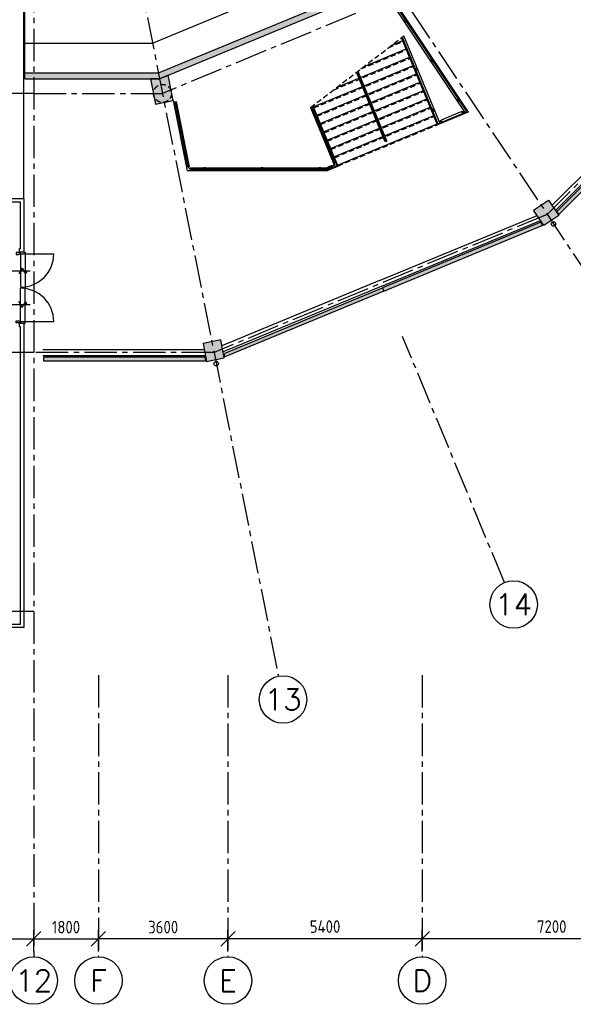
# Model space of a CAD drawing. Extents: x 2980 to 201049, y 2980 to 157420.
# Tile 67 of 78: x 156911 to 172300, y 2980 to 30350. Entities that reach past the tile are written whole.
import ezdxf
from ezdxf.enums import TextEntityAlignment as Align

# ---------------------------------------------------------------- set-up
doc = ezdxf.new("R2010")
doc.units = 0
doc.header["$LTSCALE"] = 1200
doc.header["$PDMODE"] = 1
doc.header["$PDSIZE"] = 200
doc.linetypes.add('CENTER2', pattern=[1.125, 0.75, -0.125, 0.125, -0.125])
doc.linetypes.add('HIDDEN2', pattern=[0.1875, 0.125, -0.0625])
doc.layers.get('0').update_dxf_attribs({"linetype": 'CONTINUOUS'})
doc.layers.get('DEFPOINTS').update_dxf_attribs({"linetype": 'CONTINUOUS'})
doc.layers.add('CIVIEL', color=8, linetype='CONTINUOUS')
doc.layers.add('STRAMIENLIJNEN', color=9, linetype='CENTER2')
doc.styles.add('5MM', font='romans', dxfattribs={"height": 1000})
doc.styles.add('ISO200', font='archs.shx')
doc.dimstyles.new('DIM_200', dxfattribs={"dimscale": 200, "dimtxt": 1.75, "dimasz": 2, "dimexe": 1.25, "dimexo": 0.75, "dimgap": 0.75, "dimtad": 1, "dimdec": 4, "dimrnd": 0.1, "dimtxsty": 'ISO200', "dimblk1": 'OBLIQUE', "dimblk2": 'OBLIQUE', "dimsah": 1, "dimcen": 1, "dimclrd": 256, "dimclre": 256, "dimclrt": 256, "dimazin": 3, "dimtfac": 0.057143, "dimtdec": 4, "dimtmove": 0, "dimatfit": 3, "dimtolj": 1})

# ---------------------------------------------------------------- blocks, each defined once
blk = doc.blocks.new('_OBLIQUE')
at = {"color": 0, "linetype": 'BYBLOCK'}
blk.add_line((-0.5, -0.5), (0.5, 0.5), dxfattribs=at)
blk = doc.blocks.new('*D23')
at = {"linetype": 'BYBLOCK'}
for p, q in [((146500, 4450), (146500, 5050)), ((157300, 4450), (157300, 5050)), ((146500, 4800), (157300, 4800))]:
    blk.add_line(p, q, dxfattribs=at)
at = {"layer": 'DEFPOINTS', "color": 0, "linetype": 'BYBLOCK'}
for p in [(157300, 4800), (146500, 4300), (157300, 4300)]:
    blk.add_point(p, dxfattribs=at)
at = {"linetype": 'BYBLOCK', "xscale": 400, "yscale": 400, "zscale": 400, "rotation": 180}
blk.add_blockref('_OBLIQUE', (146500, 4800), dxfattribs=at)
at = {"linetype": 'BYBLOCK', "xscale": 400, "yscale": 400, "zscale": 400}
blk.add_blockref('_OBLIQUE', (157300, 4800), dxfattribs=at)
at = {"linetype": 'BYBLOCK', "insert": (151900, 5125), "char_height": 350, "attachment_point": 5, "style": 'ISO200'}
blk.add_mtext('\\A1;10800', dxfattribs=at)
blk = doc.blocks.new('*D39')
at = {"linetype": 'BYBLOCK'}
for p, q in [((168100, 4450), (168100, 5050)), ((175300, 4450), (175300, 5050)), ((175300, 4800), (168100, 4800))]:
    blk.add_line(p, q, dxfattribs=at)
at = {"layer": 'DEFPOINTS', "color": 0, "linetype": 'BYBLOCK'}
for p in [(168100, 4800), (168100, 4300), (175300, 4300)]:
    blk.add_point(p, dxfattribs=at)
at = {"linetype": 'BYBLOCK', "xscale": 400, "yscale": 400, "zscale": 400, "rotation": 180}
blk.add_blockref('_OBLIQUE', (168100, 4800), dxfattribs=at)
at = {"linetype": 'BYBLOCK', "xscale": 400, "yscale": 400, "zscale": 400}
blk.add_blockref('_OBLIQUE', (175300, 4800), dxfattribs=at)
at = {"linetype": 'BYBLOCK', "insert": (171700, 5140), "char_height": 350, "attachment_point": 5, "style": 'ISO200'}
blk.add_mtext('\\A1;7200', dxfattribs=at)
blk = doc.blocks.new('*D38')
at = {"linetype": 'BYBLOCK'}
for p, q in [((162700, 4450), (162700, 5050)), ((168100, 4450), (168100, 5050)), ((168100, 4800), (162700, 4800))]:
    blk.add_line(p, q, dxfattribs=at)
at = {"layer": 'DEFPOINTS', "color": 0, "linetype": 'BYBLOCK'}
for p in [(162700, 4800), (162700, 4300), (168100, 4300)]:
    blk.add_point(p, dxfattribs=at)
at = {"linetype": 'BYBLOCK', "xscale": 400, "yscale": 400, "zscale": 400, "rotation": 180}
blk.add_blockref('_OBLIQUE', (162700, 4800), dxfattribs=at)
at = {"linetype": 'BYBLOCK', "xscale": 400, "yscale": 400, "zscale": 400}
blk.add_blockref('_OBLIQUE', (168100, 4800), dxfattribs=at)
at = {"linetype": 'BYBLOCK', "insert": (165400, 5140), "char_height": 350, "attachment_point": 5, "style": 'ISO200'}
blk.add_mtext('\\A1;5400', dxfattribs=at)
blk = doc.blocks.new('*D37')
at = {"linetype": 'BYBLOCK'}
for p, q in [((159100, 4450), (159100, 5050)), ((162700, 4450), (162700, 5050)), ((162700, 4800), (159100, 4800))]:
    blk.add_line(p, q, dxfattribs=at)
at = {"layer": 'DEFPOINTS', "color": 0, "linetype": 'BYBLOCK'}
for p in [(159100, 4800), (159100, 4300), (162700, 4300)]:
    blk.add_point(p, dxfattribs=at)
at = {"linetype": 'BYBLOCK', "xscale": 400, "yscale": 400, "zscale": 400, "rotation": 180}
blk.add_blockref('_OBLIQUE', (159100, 4800), dxfattribs=at)
at = {"linetype": 'BYBLOCK', "xscale": 400, "yscale": 400, "zscale": 400}
blk.add_blockref('_OBLIQUE', (162700, 4800), dxfattribs=at)
at = {"linetype": 'BYBLOCK', "insert": (160900, 5125), "char_height": 350, "attachment_point": 5, "style": 'ISO200'}
blk.add_mtext('\\A1;3600', dxfattribs=at)
blk = doc.blocks.new('*D42')
at = {"linetype": 'BYBLOCK'}
for p, q in [((157300, 4450), (157300, 5050)), ((159100, 4450), (159100, 5050)), ((157300, 4800), (159100, 4800))]:
    blk.add_line(p, q, dxfattribs=at)
at = {"layer": 'DEFPOINTS', "color": 0, "linetype": 'BYBLOCK'}
for p in [(159100, 4800), (157300, 4300), (159100, 4300)]:
    blk.add_point(p, dxfattribs=at)
at = {"linetype": 'BYBLOCK', "xscale": 400, "yscale": 400, "zscale": 400, "rotation": 180}
blk.add_blockref('_OBLIQUE', (157300, 4800), dxfattribs=at)
at = {"linetype": 'BYBLOCK', "xscale": 400, "yscale": 400, "zscale": 400}
blk.add_blockref('_OBLIQUE', (159100, 4800), dxfattribs=at)
at = {"linetype": 'BYBLOCK', "insert": (158200, 5125), "char_height": 350, "attachment_point": 5, "style": 'ISO200'}
blk.add_mtext('\\A1;1800', dxfattribs=at)

msp = doc.modelspace()

# ---------------------------------------------------------------- linework, layer by layer
at = {"layer": 'CIVIEL'}
for p, q in [((157030, 25397), (157030, 41050)), ((157050, 28870), (157050, 41050)), ((167427.20611, 30693.57687), (169373.56138, 27780.65036)), ((168525.93151, 27429.55057), (167524.08953, 29848.21107)), ((167254.5309, 29641.37146), (167557.74243, 29766.96579)), ((166386.36183, 28740.56796), (167749.08415, 29305.02602)), ((166488.21042, 29053.35308), (167653.41329, 29535.9959)), ((166482.03269, 28509.59808), (167844.755, 29074.05614)), ((157050, 28707), (157050, 28870)), ((166292.07981, 28902.85676), (167086.53653, 26984.86856)), ((166577.70355, 28278.62819), (167940.42586, 28843.08626)), ((165073.11641, 27926.00584), (166435.83872, 28490.4639)), ((165721.88994, 28465.33469), (166340.16786, 28721.43379)), ((166673.37441, 28047.65831), (168036.09672, 28612.11637)), ((175059.69392, 28540.30608), (171707.31111, 25187.92328)), ((165168.78726, 27695.03596), (166531.50957, 28259.49402)), ((166769.04527, 27816.68843), (168131.76758, 28381.14649)), ((175178.48786, 28421.51214), (171802.47547, 25045.49976)), ((161174.39151, 28103.57626), (161562.55291, 26152.15714)), ((161201.81083, 28068.24666), (161260.65795, 28079.95207)), ((161231.23439, 28074.09937), (161591.57886, 26262.52536)), ((165660.26351, 26377.85104), (165019.00309, 27925.99064)), ((165060.07008, 27957.50245), (165754.29292, 26281.50027)), ((165264.45812, 27464.06607), (166627.18043, 28028.52414)), ((166864.71613, 27585.71854), (168227.43844, 28150.17661)), ((166960.38698, 27354.74866), (168323.10929, 27919.20672)), ((165360.12898, 27233.09619), (166722.85129, 27797.55425)), ((167056.05784, 27123.77878), (168418.78015, 27688.23684)), ((169373.56138, 27780.65036), (168525.93151, 27429.55057)), ((169203.19414, 27780.43743), (169261.38348, 27804.54024)), ((169214.67465, 27752.72104), (169278.37712, 27779.10747)), ((165455.79984, 27002.12631), (166818.52215, 27566.58437)), ((165742.81241, 26309.21666), (168514.45101, 27457.26696)), ((168630.40022, 27543.17842), (168574.96745, 27520.21741)), ((168641.88073, 27515.46203), (168586.44796, 27492.50103)), ((165551.4707, 26771.15643), (166914.19301, 27335.61449)), ((165647.14155, 26540.18654), (167009.86386, 27104.64461)), ((165442.03097, 26152.15714), (165754.29292, 26281.50027)), ((165445.86818, 26207.86617), (165619.6738, 26279.85882)), ((165442.03097, 26152.15714), (161562.55291, 26152.15714)), ((161665.13776, 26202.15714), (165417.16692, 26202.15714)), ((166911.47709, 23095.84166), (171291.5763, 24910.13816)), ((166975.7679, 22940.6299), (171386.74066, 24767.71464)), ((171394.31998, 24721.06405), (166993.37134, 22898.13144)), ((167031.63969, 22805.74349), (171450.96543, 24636.28815)), ((171450.96543, 24636.28815), (171394.31998, 24721.06405)), ((156930, 23843.5), (157860, 23843.5)), ((156578.16346, 23366), (157201.83654, 23366)), ((156982.37604, 23446), (156890, 23286)), ((156982.37604, 23446), (157074.75209, 23286)), ((157120.94011, 23366), (157074.75209, 23286)), ((166911.47709, 23095.84166), (162531.37787, 21281.54516)), ((166975.7679, 22940.6299), (162564.79515, 21113.54516)), ((162592.42271, 21075.19883), (166993.37134, 22898.13144)), ((167031.63969, 22805.74349), (162612.31394, 20975.19883)), ((166993.37134, 22898.13144), (167031.63969, 22805.74349)), ((166993.37134, 22898.13144), (167031.63969, 22805.74349)), ((156578.16346, 22434), (157201.83654, 22434)), ((156930, 21956.5), (157860, 21956.5)), ((157550, 21184), (162040.98523, 21184)), ((162612.31394, 20975.19883), (162592.42271, 21075.19883)), ((157550, 21016), (162074.40251, 21016))]:
    msp.add_line(p, q, dxfattribs=at)
at = {"layer": 'CIVIEL', "linetype": 'HIDDEN2'}
for p, q in [((164994.3629, 27907.08355), (167589.79672, 29898.62997)), ((167162.57245, 29570.80926), (167569.22293, 29739.2494)), ((166396.25197, 28982.79087), (167664.89379, 29508.27952)), ((165084.59691, 27898.28946), (167856.23551, 29046.33975)), ((165629.93148, 28394.77248), (167760.56465, 29277.30964)), ((165180.26777, 27667.31957), (167951.90636, 28815.36987)), ((165275.93862, 27436.34969), (168047.57722, 28584.39999)), ((165371.60948, 27205.37981), (168143.24808, 28353.4301)), ((165467.28034, 26974.40992), (168238.91894, 28122.46022)), ((165562.9512, 26743.44004), (168334.5898, 27891.49034)), ((165658.62206, 26512.47016), (168430.26065, 27660.52045)), ((165754.29292, 26281.50027), (168525.93151, 27429.55057))]:
    msp.add_line(p, q, dxfattribs=at)
at = {"layer": 'CIVIEL'}
for points in [[(157050, 29700), (160601.9453, 29700), (166703.14466, 32227.19952), (167941.95706, 33466.01192)], [(157050, 28870), (160767.04256, 28870), (167173.30189, 31523.5595), (168528.85569, 32879.11329)], [(157050, 28707), (160799.46528, 28707), (167265.63397, 31385.37477), (168644.11409, 32763.85489)], [(167540.51633, 29860.8158), (168536.75543, 27455.68183)], [(168536.75543, 27455.68183), (168592.18821, 27478.64284), (167589.79672, 29898.62997)], [(161260.65795, 28079.95207), (161622.3545, 26261.5807), (161563.50739, 26249.87528), (161201.81083, 28068.24666)], [(165672.72888, 26269.36319), (165728.16166, 26292.3242), (165043.64329, 27944.89773)], [(164994.3629, 27907.08355), (165672.72888, 26269.36319)], [(152550, 25380), (157030, 25380), (157030, 24447), (157030, 23885.5), (156905, 23885.5), (156905, 23985.5), (156930, 23985.5), (156930, 24447), (156930, 25280), (152550, 25280)], [(156930, 23843.5), (156930, 22913.5)], [(157030, 23885.5), (157060, 23885.5), (157060, 22900)], [(156930, 21956.5), (156930, 22886.5)], [(157030, 21914.5), (157060, 21914.5), (157060, 22900)], [(156982.37604, 22354), (156890, 22514)], [(156982.37604, 22354), (157074.75209, 22514)], [(157120.94011, 22434), (157074.75209, 22514)], [(156905, 21814.5), (156905, 21914.5), (157030, 21914.5), (157030, 13450), (155950, 13450), (155950, 13550), (156930, 13550), (156930, 21814.5), (156905, 21814.5)]]:
    msp.add_lwpolyline(points, dxfattribs=at)
for points in [[(167382.91135, 30615.87247), (169286.87393, 27766.39109), (169336.76211, 27799.7253), (167432.79952, 30649.20668)], [(161174.39151, 28103.57626), (161034.96013, 28804.54516), (160799.46528, 28707), (160544.56749, 28707), (160683.99887, 28006.0311)], [(171899.31996, 24935.86907), (171842.67451, 25020.64497), (175211.01477, 28388.98523), (175281.72545, 28318.27455)], [(169220.4149, 27738.86285), (169197.45389, 27794.29562), (168624.65997, 27557.03661), (168647.62098, 27501.60384)], [(165438.05272, 26172.15714), (161658.20721, 26172.15714), (161658.20721, 26232.15714), (165426.11798, 26232.15714), (165594.33511, 26301.83496), (165617.29611, 26246.40218)], [(171197.54486, 25050.86617), (171613.27966, 25328.65128), (171896.50691, 24904.77175), (171480.77211, 24626.98663)], [(156930, 23885.5), (156905, 23885.5), (156905, 23877.5), (156816, 23877.5), (156816, 23818.5), (156890, 23818.5), (156890, 23843.5), (156930, 23843.5)], [(156930, 21914.5), (156905, 21914.5), (156905, 21922.5), (156816, 21922.5), (156816, 21981.5), (156890, 21981.5), (156890, 21956.5), (156930, 21956.5)], [(162498.35842, 21447.54516), (162007.96578, 21350), (162107.42196, 20850), (162597.8146, 20947.54516)], [(162083.44371, 20870), (162063.55248, 20970), (157570, 20970), (157570, 20870)]]:
    msp.add_lwpolyline(points, close=True, dxfattribs=at)
at = {"layer": 'CIVIEL', "linetype": 'HIDDEN2'}
for points in [[(167582.91663, 30316.5434), (167616.25085, 30266.65523), (167666.13902, 30299.98944), (167632.80481, 30349.87762)], [(167588.46479, 30315.43981), (167617.35444, 30272.20339), (167660.59086, 30301.09304), (167631.70121, 30344.32946)], [(168318.22553, 29216.07586), (168351.55975, 29166.18769), (168401.44792, 29199.5219), (168368.11371, 29249.41008)], [(168323.77369, 29214.97227), (168352.66335, 29171.73585), (168395.89977, 29200.6255), (168367.01011, 29243.86192)], [(167903.41435, 28984.70246), (167926.37536, 28929.26968), (167981.80813, 28952.23069), (167958.84713, 29007.66346)], [(167908.64061, 28982.53767), (167928.54014, 28934.49594), (167976.58188, 28954.39547), (167956.68234, 29002.43721)], [(169053.53444, 28115.60832), (169086.86865, 28065.72015), (169136.75683, 28099.05436), (169103.42261, 28148.94254)], [(169059.0826, 28114.50473), (169087.97225, 28071.26831), (169131.20867, 28100.15796), (169102.31902, 28143.39438)], [(161271.74787, 27716.64942), (161283.45329, 27657.8023), (161342.30041, 27669.50772), (161330.59499, 27728.35484)], [(161276.45137, 27713.50664), (161286.59607, 27662.5058), (161337.5969, 27672.6505), (161327.45221, 27723.65134)], [(165039.3878, 27798.38382), (165062.34881, 27742.95104), (165117.78158, 27765.91205), (165094.82058, 27821.34482)], [(165044.61406, 27796.21903), (165064.51359, 27748.1773), (165112.55533, 27768.07683), (165092.65579, 27816.11857)], [(168370.28814, 27857.56943), (168393.24915, 27802.13665), (168448.68192, 27825.09766), (168425.72091, 27880.53043)], [(168375.51439, 27855.40464), (168395.41393, 27807.36291), (168443.45567, 27827.26244), (168423.55613, 27875.30418)], [(161481.56945, 26661.8051), (161493.27487, 26602.95798), (161552.12199, 26614.6634), (161540.41657, 26673.51052)], [(161486.27295, 26658.66232), (161496.41765, 26607.66148), (161547.41849, 26617.80618), (161537.27379, 26668.80701)], [(165506.26159, 26671.25079), (165529.2226, 26615.81801), (165584.65537, 26638.77902), (165561.69436, 26694.21179)], [(165511.48784, 26669.086), (165531.38738, 26621.04427), (165579.42912, 26640.9438), (165559.52958, 26688.98554)], [(162018.20721, 26232.15714), (162018.20721, 26172.15714), (162078.20721, 26172.15714), (162078.20721, 26232.15714)], [(162022.20721, 26228.15714), (162022.20721, 26176.15714), (162074.20721, 26176.15714), (162074.20721, 26228.15714)], [(163620.64421, 26232.15714), (163620.64421, 26172.15714), (163680.64421, 26172.15714), (163680.64421, 26232.15714)], [(163624.64421, 26228.15714), (163624.64421, 26176.15714), (163676.64421, 26176.15714), (163676.64421, 26228.15714)], [(165223.08122, 26232.15714), (165223.08122, 26172.15714), (165283.08122, 26172.15714), (165283.08122, 26232.15714)], [(165227.08122, 26228.15714), (165227.08122, 26176.15714), (165279.08122, 26176.15714), (165279.08122, 26228.15714)]]:
    msp.add_lwpolyline(points, close=True, dxfattribs=at)
at = {"layer": 'CIVIEL'}
for points, format in [([(167821.54136, 27170.25438, 0, 14.64, 0), (167810.33639, 27197.30557, 14.64, 50, 0), (167783.27302, 27262.64234, 50, 85.36, 0), (167756.20964, 27327.9791, 85.36, 100, 0), (167745.00467, 27355.03029, 0, 0, 0), (166908.08467, 29375.53392, 0, 0, 0)], "xyseb"), ([(166311.91516, 28918.07696), (167108.84822, 26994.11036, -1), (167064.22484, 26975.62675), (166272.24445, 28887.63656, -1)], "xyb"), ([(166435.72206, 26596.22923, 0, 14.64, 0), (166424.51709, 26623.28043, 14.64, 50, 0), (166397.45372, 26688.61719, 50, 85.36, 0), (166370.39035, 26753.95395, 85.36, 100, 0), (166359.18538, 26781.00514, 0, 0, 0), (165676.07494, 28430.17961, 0, 0, 0)], "xyseb")]:
    msp.add_lwpolyline(points, format=format, dxfattribs=at)
at = {"layer": 'CIVIEL', "linetype": 'HIDDEN2'}
for centre, radius in [((160880.42261, 28300), 250), ((166608.18224, 28139.71797), 24.15), ((166608.18224, 28139.71797), 20.95), ((167086.53653, 26984.86856), 24.15), ((167086.53653, 26984.86856), 20.95)]:
    msp.add_circle(centre, radius, dxfattribs=at)
at = {"layer": 'CIVIEL'}
for centre in [(171751.14116, 24672.33886), (162374.56594, 20788.43424)]:
    msp.add_circle(centre, 62.5, dxfattribs=at)
for centre, radius, start, end in [((165590.97254, 26349.14979), 75, 292.5, 22.5), ((161665.13776, 26277.15714), 75, 191.25, 270), ((165417.16692, 26277.15714), 75, 270, 292.5), ((156930, 23843.5), 930, 270, 360), ((156930, 21956.5), 930, 0, 90)]:
    msp.add_arc(centre, radius, start, end, dxfattribs=at)
for points in [[(167173.30189, 31523.5595), (167265.63397, 31385.37477), (160767.04256, 28870), (160799.46528, 28707)], [(160767.04256, 28870), (160799.46528, 28707), (157050, 28870), (157050, 28707)], [(161174.39151, 28103.57626), (160683.99887, 28006.0311), (161034.96013, 28804.54516), (160799.46528, 28707)], [(160683.99887, 28006.0311), (160799.46528, 28707), (160544.56749, 28707)], [(171899.31996, 24935.86907), (171842.67451, 25020.64497), (175281.72545, 28318.27455), (175211.01477, 28388.98523)], [(171480.77211, 24626.98663), (171896.50691, 24904.77175), (171197.54486, 25050.86617), (171613.27966, 25328.65128)], [(171450.96543, 24636.28815), (171394.31998, 24721.06405), (167031.63969, 22805.74349), (166993.37134, 22898.13144)], [(162612.31394, 20975.19883), (162592.42271, 21075.19883), (167031.63969, 22805.74349), (166993.37134, 22898.13144)], [(162597.8146, 20947.54516), (162107.42196, 20850), (162498.35842, 21447.54516), (162007.96578, 21350)], [(162083.44371, 20870), (162063.55248, 20970), (157570, 20870), (157570, 20970)]]:
    msp.add_solid(points, dxfattribs=at)
at = {"layer": 'STRAMIENLIJNEN'}
for p, q in [((157300, 46300), (176672.74381, 17306.63998)), ((157300, 46300), (164102.80296, 12100)), ((157300, 46300), (157300, 4300)), ((171574.65333, 24936.47156), (178663.52844, 32025.34667)), ((157300, 28300), (160880.42261, 28300)), ((170387.77339, 14703.31999), (167554.35804, 21543.78976)), ((159100, 12131.92754), (159100, 4300)), ((162700, 12131.92754), (162700, 4300)), ((168100, 12131.92754), (168100, 4300))]:
    msp.add_line(p, q, dxfattribs=at)
for points in [[(175300, 42719.57739), (172559.66317, 36103.81905), (167496.18095, 31040.33683), (160880.42261, 28300)], [(157300, 28300), (38500, 28300)], [(171574.65333, 24936.47156), (162312.59166, 21100), (157300, 21100), (38500, 21100), (33487.40834, 21100), (24225.34667, 24936.47156)], [(157300, 13900), (33138.53709, 13900)]]:
    msp.add_lwpolyline(points, dxfattribs=at)
at = {"layer": 'STRAMIENLIJNEN', "color": 2, "linetype": 'CONTINUOUS'}
for centre in [(170640.34445, 14093.5595), (164231.56258, 11452.68171), (157300, 3640), (159100, 3640), (162700, 3640), (168100, 3640)]:
    msp.add_circle(centre, 660, dxfattribs=at)

# ---------------------------------------------------------------- texts
at = {"layer": 'STRAMIENLIJNEN', "color": 1, "linetype": 'CONTINUOUS', "style": '5MM'}
for s, p in [('14', (170640.34445, 14093.5595)), ('13', (164231.56258, 11452.68171)), ('12', (157300, 3640)), ('F', (159100, 3640)), ('E', (162700, 3640)), ('D', (168100, 3640))]:
    msp.add_text(s, height=600, dxfattribs=at).set_placement(p, align=Align.MIDDLE)

# ---------------------------------------------------------------- dimensions: what is measured, and where the dimension line sits
at = {"layer": 'STRAMIENLIJNEN', "linetype": 'CONTINUOUS'}
for base, p1, p2, picture, middle in [((157300, 4800), (146500, 4300), (157300, 4300), '*D23', (151900, 5125)), ((159100, 4800), (157300, 4300), (159100, 4300), '*D42', (158200, 5125)), ((159100, 4800), (162700, 4300), (159100, 4300), '*D37', (160900, 5125)), ((162700, 4800), (168100, 4300), (162700, 4300), '*D38', (165400, 5139.58333)), ((168100, 4800), (175300, 4300), (168100, 4300), '*D39', (171700, 5139.58333))]:
    dim = msp.add_linear_dim(base=base, p1=p1, p2=p2, dimstyle='DIM_200', dxfattribs=at)
    dim.commit()
    dim.dimension.update_dxf_attribs({"geometry": picture, "text_midpoint": middle})

doc.saveas('drawing.dxf')
